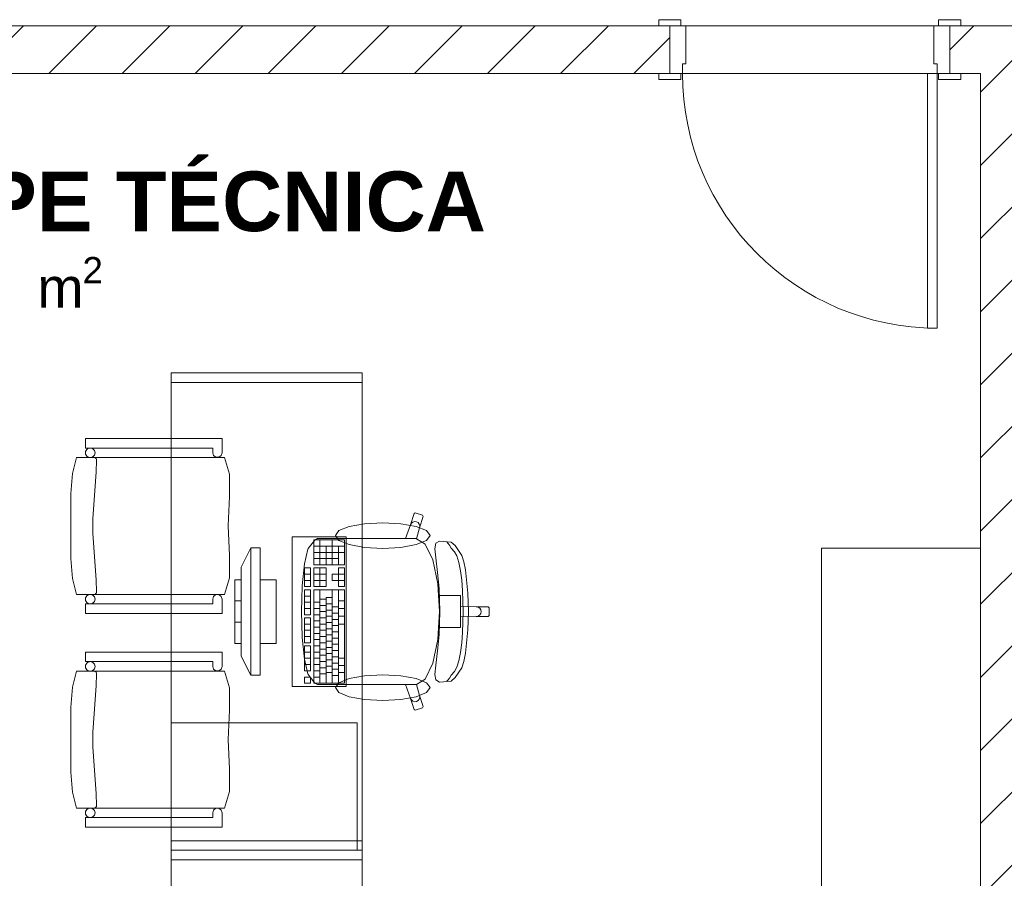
# Model space of a CAD drawing. Header units: millimetres. Extents: x 2826 to 3034, y 1533 to 1590.
# Tile 27 of 248: x 2933.91 to 2937.01, y 1548.7 to 1551.4. Entities that reach past the tile are written whole.
import ezdxf
from ezdxf.enums import TextEntityAlignment as Align

# ---------------------------------------------------------------- set-up
doc = ezdxf.new("R2010")
doc.units = ezdxf.units.MM
doc.layers.add('_Caneta_No__220', color=7, linetype='Continuous', lineweight=15, true_color=0x8a8a8a)
doc.styles.add('ESTILO_GERADO_1', font='arialbd.ttf')
doc.styles.add('ESTILO_GERADO_2', font='arial.ttf')
pattern_1 = [(45, (15.86372, 12.64105), (-0.1149048, 0.1149048), [])]

# ---------------------------------------------------------------- blocks, each defined once
blk = doc.blocks.new('A$Cf44ad3b2')
at = {"layer": '_Caneta_No__220'}
h = blk.add_hatch(dxfattribs=at)
h.set_pattern_fill('TIJOLO_COMUM_0005', color=256, style=0, pattern_type=2)
h.set_pattern_definition(pattern_1)
h.paths.add_polyline_path([(22.9916, 18.091), (22.9916, 17.941), (28.1591, 17.941), (28.1591, 18.091)])
h = blk.add_hatch(dxfattribs=at)
h.set_pattern_fill('TIJOLO_COMUM_0005', color=256, style=0, pattern_type=2)
h.set_pattern_definition(pattern_1)
h.paths.add_polyline_path([(29.0391, 18.091), (29.0391, 17.941), (33.5218, 17.941), (33.5218, 18.091)])
h = blk.add_hatch(dxfattribs=at)
h.set_pattern_fill('TIJOLO_COMUM_0005', color=256, style=0, pattern_type=2)
h.set_pattern_definition([(45, (15.86372, 12.64105), (-0.1149048, 0.1149048), [])])
h.paths.add_polyline_path([(29.2856, 13.991), (29.2856, 17.941), (29.1356, 17.941), (29.1356, 13.991)])
for p, q in [((28.1241, 18.091), (28.1241, 18.11)), ((28.1241, 18.11), (28.1941, 18.11)), ((28.1941, 18.11), (28.1941, 18.091)), ((29.0041, 18.11), (29.0741, 18.11)), ((29.0041, 18.091), (29.0041, 18.11)), ((29.0741, 18.11), (29.0741, 18.091)), ((20.3112, 18.091), (34.5368, 18.091)), ((28.1591, 18.091), (28.1241, 18.091)), ((28.1941, 18.091), (28.1241, 18.091)), ((28.1591, 18.091), (28.1241, 18.091)), ((28.1591, 18.091), (28.1241, 18.091)), ((28.1591, 18.091), (28.1591, 17.941)), ((28.1591, 17.941), (28.1591, 18.091)), ((28.1591, 18.091), (28.2091, 18.091)), ((28.1591, 18.091), (28.1591, 17.941)), ((28.1591, 18.091), (28.1591, 17.941)), ((28.2091, 18.091), (28.2091, 17.971)), ((28.9891, 17.971), (28.9891, 18.091)), ((28.9891, 18.091), (29.0391, 18.091)), ((29.0741, 18.091), (29.0041, 18.091)), ((29.0391, 18.091), (29.0741, 18.091)), ((29.0391, 18.091), (29.0391, 17.941)), ((29.0391, 18.091), (29.0391, 17.941)), ((29.0391, 18.091), (29.0391, 17.941)), ((29.0391, 18.091), (29.0391, 17.941)), ((29.0391, 18.091), (29.0741, 18.091)), ((29.0391, 18.091), (29.0741, 18.091)), ((28.2091, 17.971), (28.1991, 17.971)), ((28.1991, 17.971), (28.1991, 17.941)), ((28.9991, 17.971), (28.9891, 17.971)), ((28.9991, 17.941), (28.9991, 17.971)), ((29.1356, 17.941), (23.2416, 17.941)), ((28.1591, 17.941), (28.1241, 17.941)), ((28.1241, 17.922), (28.1241, 17.941)), ((28.1241, 17.941), (28.1941, 17.941)), ((28.1591, 17.941), (28.1241, 17.941)), ((28.1591, 17.941), (28.1241, 17.941)), ((28.1941, 17.922), (28.1241, 17.922)), ((28.1991, 17.941), (28.1591, 17.941)), ((28.1941, 17.941), (28.1941, 17.922)), ((28.9991, 17.941), (28.9691, 17.941)), ((28.9691, 17.941), (28.9691, 17.141)), ((29.0391, 17.941), (28.9991, 17.941)), ((28.9991, 17.141), (28.9991, 17.941)), ((29.0041, 17.941), (29.0741, 17.941)), ((29.0041, 17.922), (29.0041, 17.941)), ((29.0741, 17.922), (29.0041, 17.922)), ((29.0391, 17.941), (29.0741, 17.941)), ((29.0391, 17.941), (29.0741, 17.941)), ((29.0391, 17.941), (29.0741, 17.941)), ((29.0741, 17.941), (29.0741, 17.922)), ((29.1356, 13.991), (29.1356, 17.941)), ((28.9691, 17.141), (28.9991, 17.141)), ((26.3223, 16.7641), (26.3223, 16.7941)), ((26.3223, 16.7941), (26.7516, 16.7941)), ((26.7516, 16.7941), (26.7516, 16.7491)), ((26.7221, 16.7641), (26.3223, 16.7641)), ((26.7221, 16.7491), (26.7221, 16.7641)), ((26.725, 16.7402), (26.7221, 16.7491)), ((26.7516, 16.7491), (26.7492, 16.7402)), ((26.2811, 16.6838), (26.2937, 16.7341)), ((26.2937, 16.7341), (26.7595, 16.7341)), ((26.3513, 16.7338), (26.3499, 16.7341)), ((26.3526, 16.7333), (26.3513, 16.7338)), ((26.3538, 16.7326), (26.3526, 16.7333)), ((26.3549, 16.7317), (26.3538, 16.7326)), ((26.3558, 16.7307), (26.3549, 16.7317)), ((26.3565, 16.7295), (26.3558, 16.7307)), ((26.3562, 16.6881), (26.3572, 16.7261)), ((26.357, 16.7281), (26.3565, 16.7295)), ((26.3572, 16.7268), (26.357, 16.7281)), ((26.3572, 16.7261), (26.3572, 16.7268)), ((26.7325, 16.7348), (26.725, 16.7402)), ((26.7417, 16.7348), (26.7325, 16.7348)), ((26.7492, 16.7402), (26.7417, 16.7348)), ((26.7595, 16.7341), (26.7748, 16.6821)), ((26.276, 16.6211), (26.2811, 16.6838)), ((26.3452, 16.5426), (26.3562, 16.6881)), ((26.7748, 16.6821), (26.775, 16.612)), ((26.276, 16.5191), (26.276, 16.6211)), ((26.775, 16.612), (26.7708, 16.5191)), ((27.3551, 16.5581), (27.3589, 16.56)), ((27.3589, 16.56), (27.3817, 16.5526)), ((26.3452, 16.4956), (26.3452, 16.5426)), ((27.3437, 16.5227), (27.3551, 16.5581)), ((27.3466, 16.5278), (27.3512, 16.5315)), ((27.3512, 16.5315), (27.3568, 16.5331)), ((27.3568, 16.5331), (27.3626, 16.5324)), ((27.3626, 16.5324), (27.3677, 16.5295)), ((27.3677, 16.5295), (27.3713, 16.5249)), ((27.3836, 16.5488), (27.3722, 16.5134)), ((27.3817, 16.5526), (27.3836, 16.5488)), ((26.276, 16.417), (26.276, 16.5191)), ((26.7708, 16.5191), (26.775, 16.4261)), ((27.328, 16.4793), (27.3437, 16.5227)), ((27.3437, 16.5227), (27.3466, 16.5278)), ((27.3722, 16.5134), (27.3625, 16.4792)), ((27.3713, 16.5249), (27.3729, 16.5192)), ((27.3729, 16.5192), (27.3722, 16.5134)), ((26.3562, 16.3501), (26.3452, 16.4956)), ((27.0221, 16.448), (27.0432, 16.4748)), ((27.1367, 16.4753), (27.0398, 16.4753)), ((27.0398, 16.4753), (27.0398, 16.3969)), ((27.0432, 16.4748), (27.0518, 16.4793)), ((27.0518, 16.4793), (27.0829, 16.4793)), ((27.0591, 16.3969), (27.0591, 16.4753)), ((27.0829, 16.4793), (27.1189, 16.4793)), ((27.0979, 16.3969), (27.0979, 16.4753)), ((27.1189, 16.4793), (27.328, 16.4793)), ((27.1367, 16.3969), (27.1367, 16.4753)), ((27.3623, 16.4793), (27.328, 16.4793)), ((27.3623, 16.4793), (27.3625, 16.4792)), ((27.3625, 16.4792), (27.3904, 16.4619)), ((27.4239, 16.4647), (27.4355, 16.4714)), ((27.4355, 16.4714), (27.4715, 16.4681)), ((27.461, 16.4651), (27.4584, 16.4688)), ((27.4715, 16.4681), (27.4847, 16.4576)), ((26.8416, 16.45), (26.8116, 16.39)), ((26.8716, 16.45), (26.8416, 16.45)), ((26.8416, 16.45), (26.8416, 16.05)), ((26.8716, 16.05), (26.8716, 16.45)), ((27.0105, 16.3999), (27.0212, 16.4458)), ((27.0212, 16.4458), (27.0221, 16.448)), ((27.1367, 16.4557), (27.0398, 16.4557)), ((27.1367, 16.4361), (27.0398, 16.4361)), ((27.0785, 16.3969), (27.0785, 16.4557)), ((27.1173, 16.3969), (27.1173, 16.4557)), ((27.3904, 16.4619), (27.4141, 16.4122)), ((27.4209, 16.4475), (27.4239, 16.4647)), ((27.4235, 16.4186), (27.4209, 16.4475)), ((27.4661, 16.4588), (27.461, 16.4651)), ((27.4723, 16.4498), (27.4661, 16.4588)), ((27.4824, 16.4381), (27.4723, 16.4498)), ((27.49, 16.4249), (27.4824, 16.4381)), ((27.4847, 16.4576), (27.5048, 16.4266)), ((29.1356, 16.4492), (28.6356, 16.4492)), ((28.6356, 16.4492), (28.6356, 13.991)), ((29.1356, 13.991), (29.1356, 16.4492)), ((26.2811, 16.3544), (26.276, 16.417)), ((26.775, 16.4261), (26.7748, 16.356)), ((27.1173, 16.4165), (27.0398, 16.4165)), ((27.4141, 16.4122), (27.43, 16.3378)), ((27.4293, 16.3733), (27.4235, 16.4186)), ((27.4963, 16.4045), (27.49, 16.4249)), ((27.5013, 16.3786), (27.4963, 16.4045)), ((27.5048, 16.4266), (27.512, 16.4066)), ((27.512, 16.4066), (27.5169, 16.3808)), ((26.8116, 16.11), (26.8116, 16.39)), ((27.0034, 16.3311), (27.0105, 16.3999)), ((27.0301, 16.3871), (27.0107, 16.3871)), ((27.0107, 16.3871), (27.0107, 16.3284)), ((27.0301, 16.3284), (27.0301, 16.3871)), ((27.0398, 16.3969), (27.1367, 16.3969)), ((27.0785, 16.3871), (27.0398, 16.3871)), ((27.0398, 16.3871), (27.0398, 16.3284)), ((27.0591, 16.3284), (27.0591, 16.3871)), ((27.0785, 16.3284), (27.0785, 16.3871)), ((27.1367, 16.3871), (27.1173, 16.3871)), ((27.1173, 16.3871), (27.1173, 16.3675)), ((27.1367, 16.3284), (27.1367, 16.3871)), ((27.4339, 16.3223), (27.4293, 16.3733)), ((27.5049, 16.3486), (27.5013, 16.3786)), ((27.5169, 16.3808), (27.5238, 16.3075)), ((26.2937, 16.3041), (26.2811, 16.3544)), ((26.3572, 16.3121), (26.3562, 16.3501)), ((26.7748, 16.356), (26.7595, 16.3041)), ((26.8116, 16.35), (26.7916, 16.35)), ((26.7916, 16.35), (26.7916, 16.15)), ((26.8116, 16.15), (26.8116, 16.35)), ((26.9216, 16.35), (26.8716, 16.35)), ((26.8716, 16.35), (26.8716, 16.15)), ((26.9216, 16.15), (26.9216, 16.35)), ((27.0301, 16.3675), (27.0107, 16.3675)), ((27.0301, 16.348), (27.0107, 16.348)), ((27.0785, 16.3675), (27.0398, 16.3675)), ((27.0785, 16.348), (27.0398, 16.348)), ((27.1173, 16.3675), (27.0979, 16.3675)), ((27.0979, 16.3675), (27.0979, 16.348)), ((27.0979, 16.348), (27.1173, 16.348)), ((27.1367, 16.3675), (27.1173, 16.3675)), ((27.1173, 16.348), (27.1173, 16.3675)), ((27.1173, 16.348), (27.1173, 16.3284)), ((27.1367, 16.348), (27.1173, 16.348)), ((27.5075, 16.3161), (27.5049, 16.3486)), ((26.357, 16.31), (26.3572, 16.3114)), ((26.3572, 16.3114), (26.3572, 16.3121)), ((27.0008, 16.25), (27.0033, 16.3301)), ((27.0033, 16.3301), (27.0034, 16.3311)), ((27.0107, 16.3284), (27.0301, 16.3284)), ((27.0301, 16.3186), (27.0107, 16.3186)), ((27.0107, 16.3186), (27.0107, 16.2403)), ((27.0301, 16.2403), (27.0301, 16.3186)), ((27.0398, 16.3284), (27.0785, 16.3284)), ((27.1367, 16.3186), (27.0398, 16.3186)), ((27.0398, 16.3186), (27.0398, 16.0248)), ((27.0591, 16.0248), (27.0591, 16.3186)), ((27.0979, 16.0248), (27.0979, 16.3186)), ((27.1173, 16.3284), (27.1367, 16.3284)), ((27.1173, 16.0248), (27.1173, 16.3186)), ((27.1367, 16.0248), (27.1367, 16.3186)), ((27.43, 16.3378), (27.4324, 16.3004)), ((27.4363, 16.25), (27.4339, 16.3223)), ((27.5089, 16.2828), (27.5075, 16.3161)), ((26.7595, 16.3041), (26.2937, 16.3041)), ((26.3526, 16.3048), (26.3538, 16.3055)), ((26.3538, 16.3055), (26.3549, 16.3064)), ((26.3549, 16.3064), (26.3558, 16.3075)), ((26.3558, 16.3075), (26.3565, 16.3087)), ((26.3565, 16.3087), (26.357, 16.31)), ((26.7221, 16.2891), (26.725, 16.2979)), ((26.7221, 16.2741), (26.7221, 16.2891)), ((26.725, 16.2979), (26.7325, 16.3033)), ((26.7325, 16.3033), (26.7417, 16.3033)), ((26.7417, 16.3033), (26.7492, 16.2979)), ((26.7492, 16.2979), (26.7516, 16.2891)), ((26.7516, 16.2891), (26.7516, 16.2441)), ((26.8116, 16.2834), (26.7916, 16.2834)), ((27.0301, 16.299), (27.0107, 16.299)), ((27.0785, 16.2892), (27.0591, 16.2892)), ((27.0785, 16.0248), (27.0785, 16.2941)), ((27.0979, 16.2941), (27.0785, 16.2941)), ((27.1367, 16.2843), (27.1173, 16.2843)), ((27.4324, 16.3004), (27.4356, 16.25)), ((27.4324, 16.3004), (27.4711, 16.3004)), ((27.4711, 16.3004), (27.501, 16.3004)), ((27.501, 16.3004), (27.501, 16.2669)), ((27.5094, 16.25), (27.5089, 16.2828)), ((27.5238, 16.3075), (27.526, 16.25)), ((26.3223, 16.2441), (26.3223, 16.2741)), ((26.3223, 16.2741), (26.7221, 16.2741)), ((27.0008, 16.25), (27.0033, 16.17)), ((27.0301, 16.2794), (27.0107, 16.2794)), ((27.0301, 16.2598), (27.0107, 16.2598)), ((27.0591, 16.2794), (27.0398, 16.2794)), ((27.0591, 16.2598), (27.0398, 16.2598)), ((27.0785, 16.2696), (27.0591, 16.2696)), ((27.0785, 16.25), (27.0591, 16.25)), ((27.0979, 16.2745), (27.0785, 16.2745)), ((27.0979, 16.2549), (27.0785, 16.2549)), ((27.1173, 16.2647), (27.0979, 16.2647)), ((27.1367, 16.2598), (27.1173, 16.2598)), ((27.4324, 16.1997), (27.4356, 16.25)), ((27.4363, 16.25), (27.4339, 16.1777)), ((27.501, 16.2669), (27.501, 16.25)), ((27.501, 16.2669), (27.5509, 16.2651)), ((27.501, 16.2332), (27.501, 16.25)), ((27.5094, 16.25), (27.5089, 16.2173)), ((27.5238, 16.1925), (27.526, 16.25)), ((27.5509, 16.2651), (27.5566, 16.264)), ((27.5509, 16.2651), (27.5878, 16.2651)), ((27.5566, 16.264), (27.5615, 16.2607)), ((27.5615, 16.2607), (27.5647, 16.2558)), ((27.5647, 16.2558), (27.5658, 16.25)), ((27.5647, 16.2443), (27.5658, 16.25)), ((27.5878, 16.2651), (27.5908, 16.2621)), ((27.5908, 16.2621), (27.5908, 16.25)), ((27.5908, 16.238), (27.5908, 16.25)), ((26.7516, 16.2441), (26.3223, 16.2441)), ((27.0107, 16.2403), (27.0301, 16.2403)), ((27.0301, 16.2305), (27.0107, 16.2305)), ((27.0107, 16.2305), (27.0107, 16.1521)), ((27.0301, 16.1521), (27.0301, 16.2305)), ((27.0591, 16.2403), (27.0398, 16.2403)), ((27.0591, 16.2207), (27.0398, 16.2207)), ((27.0785, 16.2305), (27.0591, 16.2305)), ((27.0979, 16.2354), (27.0785, 16.2354)), ((27.1173, 16.2452), (27.0979, 16.2452)), ((27.1173, 16.2256), (27.0979, 16.2256)), ((27.1367, 16.2354), (27.1173, 16.2354)), ((27.501, 16.2332), (27.5509, 16.235)), ((27.501, 16.1997), (27.501, 16.2332)), ((27.5509, 16.235), (27.5566, 16.2361)), ((27.5509, 16.235), (27.5878, 16.235)), ((27.5566, 16.2361), (27.5615, 16.2394)), ((27.5615, 16.2394), (27.5647, 16.2443)), ((27.5878, 16.235), (27.5908, 16.238)), ((26.8116, 16.2167), (26.7916, 16.2167)), ((27.0301, 16.2109), (27.0107, 16.2109)), ((27.0301, 16.1913), (27.0107, 16.1913)), ((27.0591, 16.2011), (27.0398, 16.2011)), ((27.0785, 16.2109), (27.0591, 16.2109)), ((27.0785, 16.1913), (27.0591, 16.1913)), ((27.0979, 16.2158), (27.0785, 16.2158)), ((27.0979, 16.1962), (27.0785, 16.1962)), ((27.1173, 16.206), (27.0979, 16.206)), ((27.1367, 16.2109), (27.1173, 16.2109)), ((27.43, 16.1623), (27.4324, 16.1997)), ((27.4324, 16.1997), (27.4711, 16.1997)), ((27.4711, 16.1997), (27.501, 16.1997)), ((27.5089, 16.2173), (27.5075, 16.184)), ((27.5169, 16.1193), (27.5238, 16.1925)), ((27.0033, 16.17), (27.0034, 16.1689)), ((27.0034, 16.1689), (27.0105, 16.1002)), ((27.0301, 16.1717), (27.0107, 16.1717)), ((27.0591, 16.1815), (27.0398, 16.1815)), ((27.0591, 16.1619), (27.0398, 16.1619)), ((27.0785, 16.1717), (27.0591, 16.1717)), ((27.0979, 16.1766), (27.0785, 16.1766)), ((27.0979, 16.157), (27.0785, 16.157)), ((27.1173, 16.1864), (27.0979, 16.1864)), ((27.1173, 16.1668), (27.0979, 16.1668)), ((27.4141, 16.0879), (27.43, 16.1623)), ((27.4339, 16.1777), (27.4293, 16.1268)), ((27.5075, 16.184), (27.5049, 16.1515)), ((26.7916, 16.15), (26.8116, 16.15)), ((26.8716, 16.15), (26.9216, 16.15)), ((27.0107, 16.1521), (27.0301, 16.1521)), ((27.0301, 16.1423), (27.0107, 16.1423)), ((27.0107, 16.1423), (27.0107, 16.064)), ((27.0301, 16.064), (27.0301, 16.1423)), ((27.0591, 16.1423), (27.0398, 16.1423)), ((27.0785, 16.1521), (27.0591, 16.1521)), ((27.0785, 16.1325), (27.0591, 16.1325)), ((27.0979, 16.1374), (27.0785, 16.1374)), ((27.1173, 16.1472), (27.0979, 16.1472)), ((27.1173, 16.1277), (27.0979, 16.1277)), ((27.4293, 16.1268), (27.4235, 16.0815)), ((27.5049, 16.1515), (27.5013, 16.1215)), ((26.3223, 16.0927), (26.3223, 16.1227)), ((26.3223, 16.1227), (26.7516, 16.1227)), ((26.7516, 16.1227), (26.7516, 16.0777)), ((26.8416, 16.05), (26.8116, 16.11)), ((27.0105, 16.1002), (27.0212, 16.0543)), ((27.0301, 16.1228), (27.0107, 16.1228)), ((27.0301, 16.1032), (27.0107, 16.1032)), ((27.0591, 16.1228), (27.0398, 16.1228)), ((27.0591, 16.1032), (27.0398, 16.1032)), ((27.0785, 16.113), (27.0591, 16.113)), ((27.0979, 16.1179), (27.0785, 16.1179)), ((27.0979, 16.0983), (27.0785, 16.0983)), ((27.1173, 16.1081), (27.0979, 16.1081)), ((27.1367, 16.1032), (27.1173, 16.1032)), ((27.4963, 16.0956), (27.49, 16.0752)), ((27.5013, 16.1215), (27.4963, 16.0956)), ((27.512, 16.0935), (27.5169, 16.1193)), ((26.7221, 16.0927), (26.3223, 16.0927)), ((26.7221, 16.0777), (26.7221, 16.0927)), ((26.725, 16.0689), (26.7221, 16.0777)), ((26.7325, 16.0635), (26.725, 16.0689)), ((26.7492, 16.0689), (26.7417, 16.0635)), ((26.7516, 16.0777), (26.7492, 16.0689)), ((27.0301, 16.0836), (27.0107, 16.0836)), ((27.0107, 16.064), (27.0301, 16.064)), ((27.0591, 16.0836), (27.0398, 16.0836)), ((27.0591, 16.064), (27.0398, 16.064)), ((27.0785, 16.0934), (27.0591, 16.0934)), ((27.0785, 16.0738), (27.0591, 16.0738)), ((27.0979, 16.0787), (27.0785, 16.0787)), ((27.1173, 16.0885), (27.0979, 16.0885)), ((27.1173, 16.0689), (27.0979, 16.0689)), ((27.1367, 16.0811), (27.1173, 16.0811)), ((27.3904, 16.0382), (27.4141, 16.0879)), ((27.4235, 16.0815), (27.4209, 16.0526)), ((27.49, 16.0752), (27.4824, 16.062)), ((27.4847, 16.0425), (27.5048, 16.0735)), ((27.5048, 16.0735), (27.512, 16.0935)), ((26.2811, 16.0124), (26.2937, 16.0627)), ((26.2937, 16.0627), (26.7595, 16.0627)), ((26.3513, 16.0625), (26.3499, 16.0627)), ((26.3526, 16.062), (26.3513, 16.0625)), ((26.3538, 16.0613), (26.3526, 16.062)), ((26.3549, 16.0604), (26.3538, 16.0613)), ((26.3558, 16.0593), (26.3549, 16.0604)), ((26.3565, 16.0581), (26.3558, 16.0593)), ((26.3562, 16.0167), (26.3572, 16.0547)), ((26.357, 16.0568), (26.3565, 16.0581)), ((26.3572, 16.0554), (26.357, 16.0568)), ((26.3572, 16.0547), (26.3572, 16.0554)), ((26.7417, 16.0635), (26.7325, 16.0635)), ((26.7595, 16.0627), (26.7748, 16.0108)), ((26.8416, 16.05), (26.8716, 16.05)), ((27.0301, 16.0444), (27.0107, 16.0444)), ((27.0107, 16.0444), (27.0107, 16.0248)), ((27.0212, 16.0543), (27.0221, 16.0521)), ((27.0221, 16.0521), (27.0432, 16.0253)), ((27.0301, 16.0248), (27.0301, 16.0444)), ((27.0591, 16.0444), (27.0398, 16.0444)), ((27.0785, 16.0542), (27.0591, 16.0542)), ((27.0979, 16.0591), (27.0785, 16.0591)), ((27.1173, 16.0493), (27.0979, 16.0493)), ((27.1367, 16.0591), (27.1173, 16.0591)), ((27.3625, 16.0209), (27.3904, 16.0382)), ((27.4209, 16.0526), (27.4239, 16.0354)), ((27.4239, 16.0354), (27.4355, 16.0287)), ((27.461, 16.035), (27.4584, 16.0313)), ((27.4661, 16.0413), (27.461, 16.035)), ((27.4723, 16.0503), (27.4661, 16.0413)), ((27.4715, 16.0319), (27.4847, 16.0425)), ((27.4824, 16.062), (27.4723, 16.0503)), ((26.276, 15.9498), (26.2811, 16.0124)), ((26.3452, 15.8712), (26.3562, 16.0167)), ((26.7748, 16.0108), (26.775, 15.9407)), ((27.0107, 16.0248), (27.0301, 16.0248)), ((27.0398, 16.0248), (27.1367, 16.0248)), ((27.0432, 16.0253), (27.0518, 16.0208)), ((27.0518, 16.0208), (27.0829, 16.0208)), ((27.0829, 16.0208), (27.1189, 16.0208)), ((27.1189, 16.0208), (27.328, 16.0208)), ((27.3623, 16.0208), (27.328, 16.0208)), ((27.328, 16.0208), (27.3437, 15.9774)), ((27.3623, 16.0208), (27.3625, 16.0209)), ((27.3722, 15.9867), (27.3625, 16.0209)), ((27.4355, 16.0287), (27.4715, 16.0319)), ((27.3437, 15.9774), (27.3466, 15.9723)), ((27.3437, 15.9774), (27.3551, 15.942)), ((27.3466, 15.9723), (27.3512, 15.9686)), ((27.3677, 15.9706), (27.3713, 15.9752)), ((27.3713, 15.9752), (27.3729, 15.9809)), ((27.3729, 15.9809), (27.3722, 15.9867)), ((27.3836, 15.9513), (27.3722, 15.9867)), ((26.276, 15.8477), (26.276, 15.9498)), ((26.775, 15.9407), (26.7708, 15.8477)), ((27.3512, 15.9686), (27.3568, 15.967)), ((27.3551, 15.942), (27.3589, 15.94)), ((27.3568, 15.967), (27.3626, 15.9677)), ((27.3589, 15.94), (27.3817, 15.9475)), ((27.3626, 15.9677), (27.3677, 15.9706)), ((27.3817, 15.9475), (27.3836, 15.9513)), ((27.1766, 15.9), (26.5916, 15.9)), ((27.1766, 15.5), (27.1766, 15.9)), ((26.276, 15.7457), (26.276, 15.8477)), ((26.3452, 15.8242), (26.3452, 15.8712)), ((26.7708, 15.8477), (26.775, 15.7548)), ((26.3562, 15.6787), (26.3452, 15.8242)), ((26.775, 15.7548), (26.7748, 15.6846)), ((26.2811, 15.683), (26.276, 15.7457)), ((26.2937, 15.6327), (26.2811, 15.683)), ((26.3572, 15.6407), (26.3562, 15.6787)), ((26.7748, 15.6846), (26.7595, 15.6327)), ((26.7595, 15.6327), (26.2937, 15.6327)), ((26.3526, 15.6335), (26.3538, 15.6342)), ((26.3538, 15.6342), (26.3549, 15.6351)), ((26.3549, 15.6351), (26.3558, 15.6361)), ((26.3558, 15.6361), (26.3565, 15.6373)), ((26.3565, 15.6373), (26.357, 15.6387)), ((26.357, 15.6387), (26.3572, 15.64)), ((26.3572, 15.64), (26.3572, 15.6407)), ((26.725, 15.6265), (26.7325, 15.632)), ((26.7325, 15.632), (26.7417, 15.632)), ((26.7417, 15.632), (26.7492, 15.6265)), ((26.3223, 15.5727), (26.3223, 15.6027)), ((26.3223, 15.6027), (26.7221, 15.6027)), ((26.7221, 15.6177), (26.725, 15.6265)), ((26.7221, 15.6027), (26.7221, 15.6177)), ((26.7492, 15.6265), (26.7516, 15.6177)), ((26.7516, 15.6177), (26.7516, 15.5727)), ((26.7516, 15.5727), (26.3223, 15.5727))]:
    blk.add_line(p, q, dxfattribs=at)
for points in [[(28.1591, 18.091), (22.9916, 18.091)], [(33.5218, 18.091), (29.0391, 18.091)], [(23.2416, 17.941), (28.1591, 17.941)], [(29.0391, 17.941), (29.1356, 17.941)], [(29.1356, 17.941), (29.1356, 13.991)]]:
    blk.add_lwpolyline(points, dxfattribs=at)
for points in [[(26.5916, 17), (26.5916, 15.5), (27.1916, 15.5), (27.1916, 17)], [(27.1916, 16.97), (27.1916, 17), (26.5916, 17), (26.5916, 16.97)], [(26.7516, 16.7941), (26.7516, 16.7491), (26.7492, 16.7402), (26.7417, 16.7348), (26.7325, 16.7348), (26.725, 16.7402), (26.7221, 16.7491), (26.7221, 16.7641), (26.3223, 16.7641), (26.3223, 16.7941)], [(26.3223, 16.7491), (26.3225, 16.7517), (26.3232, 16.7542), (26.3243, 16.7566), (26.3258, 16.7587), (26.3276, 16.7606), (26.3298, 16.7621), (26.3321, 16.7632), (26.3346, 16.7638), (26.3373, 16.7641), (26.3399, 16.7638), (26.3424, 16.7632), (26.3447, 16.7621), (26.3469, 16.7606), (26.3487, 16.7587), (26.3502, 16.7566), (26.3513, 16.7542), (26.352, 16.7517), (26.3522, 16.7491), (26.352, 16.7465), (26.3513, 16.7439), (26.3502, 16.7416), (26.3487, 16.7394), (26.3469, 16.7376), (26.3447, 16.7361), (26.3424, 16.735), (26.3399, 16.7343), (26.3373, 16.7341), (26.3346, 16.7343), (26.3321, 16.735), (26.3298, 16.7361), (26.3276, 16.7376), (26.3258, 16.7394), (26.3243, 16.7416), (26.3232, 16.7439), (26.3225, 16.7465)], [(26.7595, 16.7341), (26.7748, 16.6821), (26.775, 16.612), (26.7708, 16.5191), (26.775, 16.4261), (26.7748, 16.356), (26.7595, 16.3041), (26.2937, 16.3041), (26.2811, 16.3544), (26.276, 16.417), (26.276, 16.5191), (26.276, 16.6211), (26.2811, 16.6838), (26.2937, 16.7341)], [(27.2567, 16.5293), (27.3137, 16.5262), (27.3621, 16.5175), (27.3944, 16.5045), (27.4057, 16.4891), (27.3944, 16.4736), (27.3621, 16.4606), (27.3137, 16.4519), (27.2567, 16.4488), (27.1997, 16.4519), (27.1514, 16.4606), (27.1191, 16.4736), (27.1077, 16.4891), (27.1191, 16.5045), (27.1514, 16.5175), (27.1997, 16.5262)], [(26.9716, 16.015), (27.1416, 16.015), (27.1416, 16.485), (26.9716, 16.485)], [(26.3223, 16.2891), (26.3225, 16.2917), (26.3232, 16.2942), (26.3243, 16.2966), (26.3258, 16.2987), (26.3276, 16.3006), (26.3298, 16.3021), (26.3321, 16.3032), (26.3346, 16.3038), (26.3373, 16.3041), (26.3399, 16.3038), (26.3424, 16.3032), (26.3447, 16.3021), (26.3469, 16.3006), (26.3487, 16.2987), (26.3502, 16.2966), (26.3513, 16.2942), (26.352, 16.2917), (26.3522, 16.2891), (26.352, 16.2865), (26.3513, 16.2839), (26.3502, 16.2816), (26.3487, 16.2794), (26.3469, 16.2776), (26.3447, 16.2761), (26.3424, 16.275), (26.3399, 16.2743), (26.3373, 16.2741), (26.3346, 16.2743), (26.3321, 16.275), (26.3298, 16.2761), (26.3276, 16.2776), (26.3258, 16.2794), (26.3243, 16.2816), (26.3232, 16.2839), (26.3225, 16.2865)], [(26.7221, 16.2741), (26.7221, 16.2891), (26.725, 16.2979), (26.7325, 16.3033), (26.7417, 16.3033), (26.7492, 16.2979), (26.7516, 16.2891), (26.7516, 16.2441), (26.3223, 16.2441), (26.3223, 16.2741)], [(26.7516, 16.1227), (26.7516, 16.0777), (26.7492, 16.0689), (26.7417, 16.0635), (26.7325, 16.0635), (26.725, 16.0689), (26.7221, 16.0777), (26.7221, 16.0927), (26.3223, 16.0927), (26.3223, 16.1227)], [(26.3223, 16.0777), (26.3225, 16.0803), (26.3232, 16.0829), (26.3243, 16.0852), (26.3258, 16.0874), (26.3276, 16.0892), (26.3298, 16.0907), (26.3321, 16.0918), (26.3346, 16.0925), (26.3373, 16.0927), (26.3399, 16.0925), (26.3424, 16.0918), (26.3447, 16.0907), (26.3469, 16.0892), (26.3487, 16.0874), (26.3502, 16.0852), (26.3513, 16.0829), (26.352, 16.0803), (26.3522, 16.0777), (26.352, 16.0751), (26.3513, 16.0726), (26.3502, 16.0702), (26.3487, 16.0681), (26.3469, 16.0662), (26.3447, 16.0647), (26.3424, 16.0636), (26.3399, 16.063), (26.3373, 16.0627), (26.3346, 16.063), (26.3321, 16.0636), (26.3298, 16.0647), (26.3276, 16.0662), (26.3258, 16.0681), (26.3243, 16.0702), (26.3232, 16.0726), (26.3225, 16.0751)], [(26.7595, 16.0627), (26.7748, 16.0108), (26.775, 15.9407), (26.7708, 15.8477), (26.775, 15.7548), (26.7748, 15.6846), (26.7595, 15.6327), (26.2937, 15.6327), (26.2811, 15.683), (26.276, 15.7457), (26.276, 15.8477), (26.276, 15.9498), (26.2811, 16.0124), (26.2937, 16.0627)], [(27.2567, 15.9708), (27.3137, 15.9739), (27.3621, 15.9826), (27.3944, 15.9956), (27.4057, 16.011), (27.3944, 16.0264), (27.3621, 16.0395), (27.3137, 16.0482), (27.2567, 16.0513), (27.1997, 16.0482), (27.1514, 16.0395), (27.1191, 16.0264), (27.1077, 16.011), (27.1191, 15.9956), (27.1514, 15.9826), (27.1997, 15.9739)], [(26.3223, 15.6177), (26.3225, 15.6203), (26.3232, 15.6229), (26.3243, 15.6252), (26.3258, 15.6274), (26.3276, 15.6292), (26.3298, 15.6307), (26.3321, 15.6318), (26.3346, 15.6325), (26.3373, 15.6327), (26.3399, 15.6325), (26.3424, 15.6318), (26.3447, 15.6307), (26.3469, 15.6292), (26.3487, 15.6274), (26.3502, 15.6252), (26.3513, 15.6229), (26.352, 15.6203), (26.3522, 15.6177), (26.352, 15.6151), (26.3513, 15.6126), (26.3502, 15.6102), (26.3487, 15.6081), (26.3469, 15.6062), (26.3447, 15.6047), (26.3424, 15.6036), (26.3399, 15.603), (26.3373, 15.6027), (26.3346, 15.603), (26.3321, 15.6036), (26.3298, 15.6047), (26.3276, 15.6062), (26.3258, 15.6081), (26.3243, 15.6102), (26.3232, 15.6126), (26.3225, 15.6151)], [(26.7221, 15.6027), (26.7221, 15.6177), (26.725, 15.6265), (26.7325, 15.632), (26.7417, 15.632), (26.7492, 15.6265), (26.7516, 15.6177), (26.7516, 15.5727), (26.3223, 15.5727), (26.3223, 15.6027)], [(27.1916, 15.5), (27.1916, 15.53), (26.5916, 15.53), (26.5916, 15.5)], [(26.5916, 15.5), (26.5916, 14), (27.1916, 14), (27.1916, 15.5)], [(27.1916, 15.47), (27.1916, 15.5), (26.5916, 15.5), (26.5916, 15.47)]]:
    blk.add_lwpolyline(points, close=True, dxfattribs=at)
blk.add_arc((28.9991, 17.941), 0.8, 180, 270, dxfattribs=at)
at = {"layer": '_Caneta_No__220', "extrusion": (0, 0, -1)}
for centre, start_param, end_param in [((26.3373, 16.7491), 4.712389, 7.853982), ((26.3373, 16.7491), 1.570796, 4.712389), ((26.3373, 16.2891), 4.712389, 7.853982), ((26.3373, 16.2891), 1.570796, 4.712389), ((26.3373, 16.0777), 4.712389, 7.853982), ((26.3373, 16.0777), 1.570796, 4.712389), ((26.3373, 15.6177), 4.712389, 7.853982), ((26.3373, 15.6177), 1.570796, 4.712389)]:
    blk.add_ellipse(centre, major_axis=(0, 0.015), ratio=0.9996, start_param=start_param, end_param=end_param, dxfattribs=at)
at = {"layer": '_Caneta_No__220'}
for s, height, style, p in [('SALA DE EQUIPE TÉCNICA', 0.1875, 'ESTILO_GERADO_1', (24.1322, 17.4455)), ('2', 0.0825, 'ESTILO_GERADO_2', (26.313, 17.2817)), (' m', 0.125, 'ESTILO_GERADO_2', (26.1224, 17.2055))]:
    blk.add_text(s, height=height, dxfattribs=dict(at, style=style)).set_placement(p)
at = {"layer": '_Caneta_No__220', "style": 'ESTILO_GERADO_2'}
for p in [(50.2713, 22.5674), (50.8713, 22.5674)]:
    blk.add_attdef('txt', text='', height=0.12, dxfattribs=at).set_placement(p, align=Align.MIDDLE_CENTER)
blk.add_attdef('txt', text='', height=0.12, rotation=90, dxfattribs=at).set_placement((17.1363, 18.425), align=Align.MIDDLE_CENTER)

msp = doc.modelspace()

# ---------------------------------------------------------------- block references
msp.add_blockref('A$Cf44ad3b2', (2907.7964, 1533.293))

doc.saveas('drawing.dxf')
